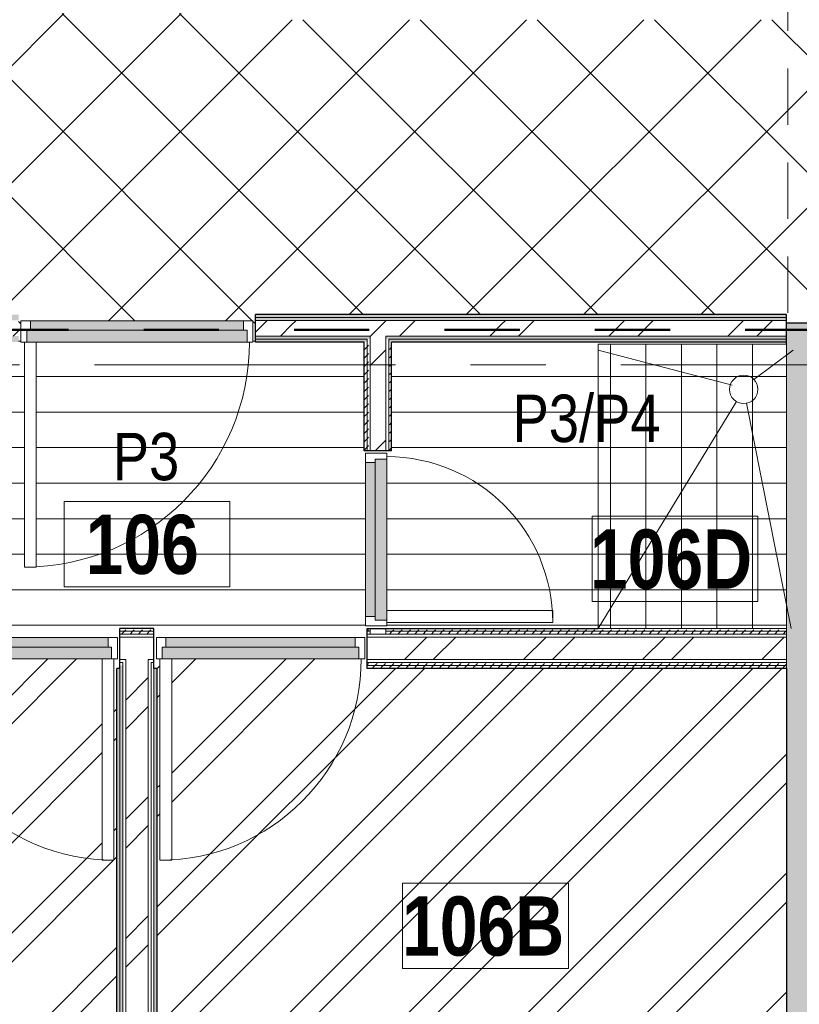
# Model space of a CAD drawing. Header units: millimetres. Extents: x -2180 to 54567, y -1945 to 22251.
# Tile 76 of 143: x 20606 to 23898, y 7700 to 11857. Entities that reach past the tile are written whole.
import ezdxf

# ---------------------------------------------------------------- set-up
doc = ezdxf.new("R2010")
doc.units = ezdxf.units.MM
for name, pattern in [('Dash', [635, 317.5, -317.5]), ('Grid Line 1_2_', [2222.5, 1270, -317.5, 317.5, -317.5]), ('Overhead', [396.875, 238.125, -158.75])]:
    doc.linetypes.add(name, pattern=pattern)
for name, color, linetype, lineweight, true_color in [('_ hall', 9, 'Continuous', 9, 0x808080), ('_Tuletõkketsoon', 1, 'Dash', 50, 0xff0000), ('Color Fill-1', 7, 'Continuous', 9, 0xab8450), ('Color Fill-2', 7, 'Continuous', 9, 0xc0c040), ('Color Fill-3', 9, 'Continuous', 9, 0x808080), ('Cut Pattern-1', 7, 'Continuous', 9, 0x787878), ('Cut Pattern-2', 7, 'Continuous', 25, 0x787878), ('Detail Items-1', 9, 'Continuous', 9, 0x808080), ('Doors-1', 7, 'Continuous', 9, 0x7b918a), ('Doors-3', 7, 'Continuous', 9, 0x646464), ('Room Tags-1', 7, 'Continuous', 9, 0x800000)]:
    doc.layers.add(name, color=color, linetype=linetype, lineweight=lineweight, true_color=true_color)
for name, color, linetype, lineweight in [('_Overhead_', 7, 'Overhead', 9), ('Common Edges', 7, 'Continuous', 9), ('Cut Pattern-3', 7, 'Continuous', 9), ('Doors', 7, 'Continuous', 9), ('Doors-2', 7, 'Continuous', 18), ('Grids-1', 7, 'Grid Line 1_2_', 9), ('Plan Swing', 7, 'Continuous', 9), ('Room Tags', 7, 'Continuous', 9), ('Thin Lines', 7, 'Continuous', 9), ('Walls-1', 7, 'Continuous', 25)]:
    doc.layers.add(name, color=color, linetype=linetype, lineweight=lineweight)
doc.styles.add('Swis721 Cn BT_1', font='swissc.ttf', dxfattribs={"height": 200})
doc.styles.add('Swis721 Cn BT_B', font='swisscb.ttf', dxfattribs={"height": 250})
pattern_1 = [(45, (0, 0), (0, 35.35534), [25, -25])]
pattern_2 = [(45, (0, 0), (-251.447, 251.447), []), (45, (0, 381), (-251.447, 251.447), [])]
pattern_3 = [(0, (0, 0), (0, 150), [])]

# ---------------------------------------------------------------- blocks, each defined once
blk = doc.blocks.new('SMA_D01_ 1-poolne - SU-P-10- 900x2100 1 korrus-2368688-1 Korruse põrandate plaan')
at = {"layer": 'Doors-1'}
for points in [[(47.8, 5.5), (400, 5.5), (400, 45.5), (-400, 45.5), (-400, 5.5), (47, 5.5)], [(400, -44.5), (415, -44.5), (415, 5.5), (-415, 5.5), (-415, -44.5), (375, -44.5)]]:
    blk.add_hatch(color=256, dxfattribs=at).paths.add_polyline_path(points, flags=0)
at = {"layer": 'Doors'}
for p, q in [((-400, 45.5), (400, 45.5)), ((400, 5.5), (-400, 5.5)), ((-415, -44.5), (375, -44.5))]:
    blk.add_line(p, q, dxfattribs=at)
at = {"layer": 'Doors-2'}
for p, q in [((-440, -44.5), (-440, 45.5)), ((-440, 45.5), (-400, 45.5)), ((-400, 45.5), (-400, 5.5)), ((400, 5.5), (400, 45.5)), ((400, 45.5), (440, 45.5)), ((440, 45.5), (440, -44.5)), ((-415, 5.5), (-415, -44.5)), ((-400, 5.5), (-415, 5.5)), ((415, 5.5), (400, 5.5)), ((415, -44.5), (415, 5.5)), ((-415, -44.5), (-440, -44.5)), ((375, -44.5), (425, -44.5)), ((375, -894.5), (375, -44.5)), ((425, -44.5), (425, -894.5)), ((440, -44.5), (425, -44.5)), ((425, -894.5), (375, -894.5))]:
    blk.add_line(p, q, dxfattribs=at)
at = {"layer": 'Plan Swing'}
blk.add_arc((425, -44.5), 850, 180, 270, dxfattribs=at)
blk = doc.blocks.new('SMA_D01_ 1-poolne - SU-P-10- 900x2100 1 korrus-2368687-1 Korruse põrandate plaan')
at = {"layer": 'Doors-1'}
for points in [[(-415, 44.5), (-415, -5.5), (415, -5.5), (415, 44.5), (-247.1, 44.5)], [(-247.1, -5.5), (-400, -5.5), (-400, -45.5), (400, -45.5), (400, -5.5), (374.5, -5.5)]]:
    blk.add_hatch(color=256, dxfattribs=at).paths.add_polyline_path(points, flags=0)
at = {"layer": 'Doors'}
for p, q in [((374.5, 44.5), (-415, 44.5)), ((-400, -5.5), (400, -5.5)), ((400, -45.5), (-400, -45.5))]:
    blk.add_line(p, q, dxfattribs=at)
at = {"layer": 'Doors-2'}
for p, q in [((425, 894.5), (375, 894.5)), ((375, 894.5), (375, 44.5)), ((425, 44.5), (425, 894.5)), ((-415, 44.5), (-440, 44.5)), ((-440, 44.5), (-440, -45.5)), ((-415, -5.5), (-415, 44.5)), ((375, 44.5), (425, 44.5)), ((415, 44.5), (415, -5.5)), ((440, 44.5), (425, 44.5)), ((440, -45.5), (440, 44.5)), ((-400, -5.5), (-415, -5.5)), ((-400, -45.5), (-400, -5.5)), ((415, -5.5), (400, -5.5)), ((400, -5.5), (400, -45.5)), ((-440, -45.5), (-400, -45.5)), ((400, -45.5), (440, -45.5))]:
    blk.add_line(p, q, dxfattribs=at)
at = {"layer": 'Plan Swing'}
blk.add_arc((425, 44.5), 850, 90, 180, dxfattribs=at)
blk = doc.blocks.new('SMA_D01_ 1-poolne - SU-P-04 - 750x2100-1929737-1 Korruse põrandate plaan')
at = {"layer": 'Doors-3'}
for points in [[(340, 38), (-340, 38), (-340, -12), (340, -12), (340, 24.6)], [(325, -52), (325, -12), (-325, -12), (-325, -52), (59.1, -52)]]:
    blk.add_hatch(color=256, dxfattribs=at).paths.add_polyline_path(points, flags=0)
at = {"layer": 'Doors'}
for p, q in [((300, 38), (-340, 38)), ((-325, -12), (325, -12)), ((325, -52), (-325, -52))]:
    blk.add_line(p, q, dxfattribs=at)
at = {"layer": 'Doors-2'}
for p, q in [((350, 738), (300, 738)), ((300, 738), (300, 38)), ((350, 38), (350, 738)), ((-340, 38), (-365, 38)), ((-365, 38), (-365, -52)), ((-340, -12), (-340, 38)), ((300, 38), (350, 38)), ((340, 38), (340, -12)), ((365, 38), (350, 38)), ((365, -52), (365, 38)), ((-325, -12), (-340, -12)), ((-325, -52), (-325, -12)), ((340, -12), (325, -12)), ((325, -12), (325, -52)), ((-365, -52), (-325, -52)), ((325, -52), (365, -52))]:
    blk.add_line(p, q, dxfattribs=at)
at = {"layer": 'Plan Swing'}
blk.add_arc((350, 38), 700, 90, 180, dxfattribs=at)
blk = doc.blocks.new('SMA_D01_ 1-poolne - SU-P-07 - 1000x2100 1 korrus-2306867-1 Korruse põrandate plaan')
at = {"layer": 'Doors-1'}
for points in [[(450, 58), (-465, 58), (-465, 8), (465, 8), (465, 58)], [(-450, 8), (-450, -32), (450, -32), (450, 8), (-419.8, 8)]]:
    blk.add_hatch(color=256, dxfattribs=at).paths.add_polyline_path(points, flags=0)
at = {"layer": 'Doors'}
for p, q in [((425, 58), (-465, 58)), ((-450, 8), (450, 8)), ((450, -32), (-450, -32))]:
    blk.add_line(p, q, dxfattribs=at)
at = {"layer": 'Doors-2'}
for p, q in [((475, 1008), (425, 1008)), ((425, 1008), (425, 58)), ((475, 58), (475, 1008)), ((-465, 58), (-490, 58)), ((-490, 58), (-490, -32)), ((-465, 8), (-465, 58)), ((425, 58), (475, 58)), ((465, 58), (465, 8)), ((490, 58), (475, 58)), ((490, -32), (490, 58)), ((-450, 8), (-465, 8)), ((-450, -32), (-450, 8)), ((465, 8), (450, 8)), ((450, 8), (450, -32)), ((-490, -32), (-450, -32)), ((450, -32), (490, -32))]:
    blk.add_line(p, q, dxfattribs=at)
at = {"layer": 'Plan Swing'}
blk.add_arc((475, 58), 950, 90, 180, dxfattribs=at)
blk = doc.blocks.new('1_0 Room Tag - 2_5mm Nr-411650-1 Korruse põrandate plaan')
at = {"layer": 'Room Tags'}
for p, q in [((3.5, 1.8), (-3.5, 1.8)), ((-3.5, 1.8), (-3.5, -1.8)), ((3.5, 1.8), (3.5, -1.8)), ((3.5, -1.8), (-3.5, -1.8))]:
    blk.add_line(p, q, dxfattribs=at)

msp = doc.modelspace()

# ---------------------------------------------------------------- hatches: boundary and pattern name
at = {"layer": 'Color Fill-1'}
h = msp.add_hatch(dxfattribs=at)
h.set_pattern_fill('FP_39', color=256, style=0, pattern_type=2)
h.set_pattern_definition([(45, (0, 0), (-247.4874, 247.4874), []), (135, (0, 0), (-247.4874, -247.4874), [])])
h.paths.add_polyline_path([(10640.5, 10521), (10640.5, 10597.1), (11755.5, 10597.1), (11755.5, 10657.1), (12147.2, 10656.8), (12147.2, 10612.1), (15187.1, 10612.1), (15187.1, 10554.1), (15197.1, 10554.1), (15197.1, 10606.1), (16377.1, 10606.1), (16377.1, 10554.1), (16387.1, 10554.1), (16387.1, 10612.1), (20601, 10612.1), (20601, 10554.1), (20611, 10554.1), (20611, 10586.1), (21591, 10586.1), (21591, 10554.1), (21601, 10554.1), (21601, 10612.1), (23843.1, 10612.1), (23843.1, 10575.2), (24163.1, 10575.2), (24163.1, 10577.1), (24218.2, 10577.1), (24218.2, 10575.2), (25418.2, 10575.2), (25418.2, 10577.1), (25547.1, 10577.1), (25547.1, 10582.1), (26027.1, 10582.1), (26027.1, 10577.1), (30166, 10577.1), (30166, 11857.1), (27666.3, 11857.1), (27666.3, 11915.1), (27656.3, 11915.1), (27656.3, 11857.1), (27641.3, 11857.1), (27641.3, 10907.1), (27591.3, 10907.1), (27591.3, 11857.1), (26676.3, 11857.1), (26676.3, 11915.1), (26666.3, 11915.1), (26666.3, 11857.1), (21513.7, 11857.1), (21513.7, 11915.1), (21503.7, 11915.1), (21503.7, 11883.1), (20523.7, 11883.1), (20523.7, 11915.1), (20513.7, 11915.1), (20513.7, 11857.1), (15601.3, 11857.1), (15601.3, 11915.1), (15591.3, 11915.1), (15591.3, 11883.1), (14611.3, 11883.1), (14611.3, 11915.1), (14601.3, 11915.1), (14601.3, 11857.1), (9517.3, 11857.1), (9517.3, 11915.1), (9507.3, 11915.1), (9507.3, 11857.1), (8592.3, 11857.1), (8592.3, 10907.1), (8542.3, 10907.1), (8542.3, 11857.1), (8527.3, 11857.1), (8527.3, 11915.1), (8517.3, 11915.1), (8517.3, 11857.1), (6132.8, 11857.1), (6132.8, 11854.1), (5982.8, 11854.1), (5982.8, 10654.1), (6132.8, 10654.1), (6132.8, 10657.1), (10630.5, 10657.1), (10630.5, 10521)], flags=0)
at = {"layer": 'Color Fill-2'}
h = msp.add_hatch(dxfattribs=at)
h.set_pattern_fill('FP_3', color=256, style=0, pattern_type=2)
h.set_pattern_definition(pattern_2)
h.paths.add_polyline_path([(20974.4, 4558.6), (21016.5, 4558.6), (21016.5, 9118.1), (21029, 9118.1), (21029, 9202.6), (21019, 9202.6), (21019, 9158.1), (21004, 9158.1), (21004, 8308.1), (20954, 8308.1), (20954, 9158.1), (20139, 9158.1), (20139, 9202.6), (20129, 9202.6), (20129, 9118.1), (19077.1, 9118.1), (19077.1, 8587.1), (18224, 8587.1), (18224, 7865.4), (18208.7, 7865.4), (18208.7, 4558.6), (20938.6, 4558.6)], flags=0)
h = msp.add_hatch(dxfattribs=at)
h.set_pattern_fill('FP_3', color=256, style=0, pattern_type=2)
h.set_pattern_definition(pattern_2)
h.paths.add_polyline_path([(21189.5, 4173.6), (21189.5, 4173.6), (21189.5, 4354.6), (21526.3, 4354.6), (21526.3, 4258.6), (23526.3, 4258.6), (23526.3, 4354.6), (23843.1, 4354.6), (23843.1, 9118.1), (22073, 9118.1), (22073, 9202.6), (22063, 9202.6), (22063, 9158.1), (21248, 9158.1), (21248, 8308.1), (21198, 8308.1), (21198, 9158.1), (21183, 9158.1), (21183, 9202.6), (21173, 9202.6), (21173, 9118.1), (21185.5, 9118.1), (21185.5, 4558.6), (21188.6, 4558.6), (21188.6, 4173.6)], flags=0)
at = {"layer": 'Color Fill-3'}
h = msp.add_hatch(dxfattribs=at)
h.set_pattern_fill('FP_42', color=256, style=0, pattern_type=2)
h.set_pattern_definition(pattern_3)
h.paths.add_polyline_path([(21173, 9202.6), (21183, 9202.6), (21183, 9248.1), (22063, 9248.1), (22063, 9202.6), (22073, 9202.6), (22073, 9287.1), (22118.5, 9287.1), (22118.5, 9297.1), (22066.5, 9297.1), (22066.5, 10027.1), (22118.5, 10027.1), (22118.5, 10037.1), (22060.5, 10037.1), (22060.5, 10496.1), (21601, 10496.1), (21601, 10554.1), (21591, 10554.1), (21591, 10496.1), (20676, 10496.1), (20676, 9546.1), (20626, 9546.1), (20626, 10496.1), (20611, 10496.1), (20611, 10554.1), (20601, 10554.1), (20601, 10496.1), (20141.5, 10496.1), (20141.5, 10037.1), (20083.5, 10037.1), (20083.5, 10027.1), (20135.5, 10027.1), (20135.5, 9297.1), (20083.5, 9297.1), (20083.5, 9287.1), (20129, 9287.1), (20129, 9202.6), (20139, 9202.6), (20139, 9248.1), (21019, 9248.1), (21019, 9202.6), (21029, 9202.6), (21029, 9287.1), (21173, 9286.2), (21173, 9208.1)], flags=0)
h = msp.add_hatch(dxfattribs=at)
h.set_pattern_fill('FP_42', color=256, style=0, pattern_type=2)
h.set_pattern_definition(pattern_3)
h.paths.add_polyline_path([(22491.8, 9287.1), (23048.7, 9287.1), (23048.7, 10487.1), (23843.1, 10487.1), (23843.1, 10496.1), (22176.5, 10496.1), (22176.5, 10037.1), (22118.5, 10037.1), (22118.5, 10027.1), (22156.5, 10027.1), (22156.5, 9362.1), (22856.5, 9362.1), (22856.5, 9312.1), (22156.5, 9312.1), (22156.5, 9297.1), (22118.5, 9297.1), (22118.5, 9287.1), (22176.5, 9287.1)], flags=0)
at = {"layer": 'Cut Pattern-1'}
h = msp.add_hatch(dxfattribs=at)
h.set_pattern_fill('FP_3', color=256, style=0, pattern_type=2)
h.set_pattern_definition(pattern_2)
h.paths.add_polyline_path([(18011.7, 10568.4), (20601, 10568.4), (20601, 10587.1), (18011.7, 10587.1), (18011.7, 10575.2)], flags=0)
h.paths.add_polyline_path([(21601, 10568.4), (23843.1, 10568.4), (23843.1, 10587.1), (21601, 10587.1), (21601, 10575.2)], flags=0)
h = msp.add_hatch(dxfattribs=at)
h.set_pattern_fill('FP_3', color=256, style=0, pattern_type=2)
h.set_pattern_definition(pattern_2)
h.paths.add_polyline_path([(18011.7, 10521.1), (20601, 10521.1), (20601, 10568.4), (18011.7, 10568.4)], flags=0)
h.paths.add_polyline_path([(23735.1, 10521.1), (23843.1, 10521.1), (23843.1, 10568.4), (21601, 10568.4), (21601, 10521.1), (23113.4, 10521.1)], flags=0)
h = msp.add_hatch(dxfattribs=at)
h.set_pattern_fill('FP_3', color=256, style=0, pattern_type=2)
h.set_pattern_definition(pattern_2)
h.paths.add_polyline_path([(22085.5, 10384.4), (22151.5, 10384.4), (22151.5, 10521.1), (22085.5, 10521.1), (22085.5, 10489.9)], flags=0)
h = msp.add_hatch(dxfattribs=at)
h.set_pattern_fill('FP_3', color=256, style=0, pattern_type=2)
h.set_pattern_definition(pattern_2)
h.paths.add_polyline_path([(22151.5, 9262.1), (22151.5, 9287.1), (22085.5, 9287.1), (22085.5, 9262.1), (22143.1, 9262.1)], flags=0)
h.paths.add_polyline_path([(22151.5, 10037.1), (22151.5, 10384.4), (22085.5, 10384.4), (22085.5, 10037.1), (22106.5, 10037.1)], flags=0)
h = msp.add_hatch(dxfattribs=at)
h.set_pattern_fill('FP_3', color=256, style=0, pattern_type=2)
h.set_pattern_definition(pattern_2)
h.paths.add_polyline_path([(23820.1, 9155.1), (23843.1, 9155.1), (23843.1, 9250.1), (22143.1, 9250.1), (22143.1, 9155.1), (23246.3, 9155.1)], flags=0)
h = msp.add_hatch(dxfattribs=at)
h.set_pattern_fill('FP_3', color=256, style=0, pattern_type=2)
h.set_pattern_definition(pattern_2)
h.paths.add_polyline_path([(21148.5, 4558.6), (21148.5, 9155.1), (21053.5, 9155.1), (21053.5, 4558.6)], flags=0)
at = {"layer": 'Cut Pattern-2'}
for points in [[(24045.9, 10568.4), (24163.1, 10568.4), (24163.1, 10575.2), (23843.1, 10575.2), (23843.1, 10568.4), (23848.2, 10568.4)], [(23863.1, -362.6), (24163.1, -362.6), (24162.7, 10568.4), (23843.1, 10568.4), (23843.1, 10384.4), (24118.1, 10384.4), (24118.1, 3908.7), (23843.1, 3908.7), (23843.1, -362.6), (23863.1, -340.8)], [(24118.1, 3908.7), (24118.1, 10384.4), (23843.1, 10384.4), (23843.1, 3908.7)]]:
    msp.add_hatch(color=256, dxfattribs=at).paths.add_polyline_path(points, flags=0)
at = {"layer": 'Cut Pattern-3'}
h = msp.add_hatch(dxfattribs=at)
h.set_pattern_fill('FP_1', color=256, style=0, pattern_type=2)
h.set_pattern_definition(pattern_1)
h.paths.add_polyline_path([(22181, 10599.6), (23843.1, 10599.6), (23843.1, 10612.1), (21601, 10612.1), (21601, 10599.6), (21870.1, 10599.6)], flags=0)
h.paths.add_polyline_path([(20005.2, 10599.6), (20601, 10599.6), (20601, 10612.1), (18011.7, 10612.1), (18011.7, 10599.6), (19383.5, 10599.6)], flags=0)
h = msp.add_hatch(dxfattribs=at)
h.set_pattern_fill('FP_1', color=256, style=0, pattern_type=2)
h.set_pattern_definition(pattern_1)
h.paths.add_polyline_path([(23834, 10587.1), (23843.1, 10587.1), (23843.1, 10599.6), (21601, 10599.6), (21601, 10587.1), (23735.1, 10587.1)], flags=0)
h.paths.add_polyline_path([(18011.7, 10587.1), (20601, 10587.1), (20601, 10599.6), (18011.7, 10599.6)], flags=0)
h = msp.add_hatch(dxfattribs=at)
h.set_pattern_fill('FP_1', color=256, style=0, pattern_type=2)
h.set_pattern_definition(pattern_1)
h.paths.add_polyline_path([(18011.7, 10508.6), (18505.6, 10508.6), (18505.6, 10521.1), (18011.7, 10521.1)], flags=0)
h.paths.add_polyline_path([(23779.9, 10508.6), (23843.1, 10508.6), (23843.1, 10521.1), (22151.5, 10521.1), (22151.5, 10508.6), (23735.1, 10508.6)], flags=0)
h.paths.add_polyline_path([(18570.1, 10508.6), (20050.5, 10508.6), (20050.5, 10521.1), (18570.1, 10520.2)], flags=0)
h.paths.add_polyline_path([(22073, 10508.6), (22085.5, 10508.6), (22085.5, 10521.1), (21601, 10521.1), (21601, 10508.6), (21870.1, 10508.6)], flags=0)
h.paths.add_polyline_path([(20116.5, 10508.6), (20601, 10508.6), (20601, 10521.1), (20116.5, 10521.1)], flags=0)
h = msp.add_hatch(dxfattribs=at)
h.set_pattern_fill('FP_1', color=256, style=0, pattern_type=2)
h.set_pattern_definition(pattern_1)
h.paths.add_polyline_path([(22181, 10496.1), (23843.1, 10496.1), (23843.1, 10508.6), (22164, 10508.6), (22164, 10496.1), (22176.5, 10496.1)], flags=0)
h.paths.add_polyline_path([(20601, 10496.1), (20601, 10508.6), (20129, 10508.6), (20129, 10496.1), (20316, 10496.1)], flags=0)
h.paths.add_polyline_path([(21601, 10496.1), (22073, 10496.1), (22073, 10508.6), (21601, 10508.6)], flags=0)
h.paths.add_polyline_path([(18570.1, 10496.1), (20038, 10496.1), (20038, 10508.6), (18570.1, 10508.6)], flags=0)
h.paths.add_polyline_path([(18011.7, 10496.1), (18505.6, 10496.1), (18505.6, 10508.6), (18011.7, 10508.6)], flags=0)
h = msp.add_hatch(dxfattribs=at)
h.set_pattern_fill('FP_1', color=256, style=0, pattern_type=2)
h.set_pattern_definition(pattern_1)
h.paths.add_polyline_path([(22073, 10384.4), (22073, 10496.1), (22060.5, 10496.1), (22060.5, 10384.4)], flags=0)
h = msp.add_hatch(dxfattribs=at)
h.set_pattern_fill('FP_1', color=256, style=0, pattern_type=2)
h.set_pattern_definition(pattern_1)
h.paths.add_polyline_path([(22085.5, 10384.4), (22085.5, 10508.6), (22073, 10508.6), (22073, 10384.4)], flags=0)
h = msp.add_hatch(dxfattribs=at)
h.set_pattern_fill('FP_1', color=256, style=0, pattern_type=2)
h.set_pattern_definition(pattern_1)
h.paths.add_polyline_path([(22176.5, 10384.4), (22176.5, 10496.1), (22164, 10496.1), (22164, 10384.4)], flags=0)
h = msp.add_hatch(dxfattribs=at)
h.set_pattern_fill('FP_1', color=256, style=0, pattern_type=2)
h.set_pattern_definition(pattern_1)
h.paths.add_polyline_path([(22060.5, 10037.1), (22073, 10037.1), (22073, 10384.4), (22060.5, 10384.4), (22060.5, 10312.5)], flags=0)
h = msp.add_hatch(dxfattribs=at)
h.set_pattern_fill('FP_1', color=256, style=0, pattern_type=2)
h.set_pattern_definition(pattern_1)
h.paths.add_polyline_path([(22085.5, 10037.1), (22085.5, 10384.4), (22073, 10384.4), (22073, 10037.1)], flags=0)
h = msp.add_hatch(dxfattribs=at)
h.set_pattern_fill('FP_1', color=256, style=0, pattern_type=2)
h.set_pattern_definition(pattern_1)
h.paths.add_polyline_path([(22176.5, 10037.1), (22176.5, 10384.4), (22164, 10384.4), (22164, 10037.1)], flags=0)
h = msp.add_hatch(dxfattribs=at)
h.set_pattern_fill('FP_1', color=256, style=0, pattern_type=2)
h.set_pattern_definition(pattern_1)
h.paths.add_polyline_path([(22085.5, 9274.6), (22085.5, 9287.1), (22073, 9287.1), (22073, 9274.6)], flags=0)
h.paths.add_polyline_path([(20129, 9274.6), (20129, 9287.1), (20083.5, 9287.1), (20083.5, 9274.6), (20095.5, 9274.6)], flags=0)
h.paths.add_polyline_path([(21173, 9274.6), (21173, 9287.1), (21029, 9287.1), (21029, 9274.6), (21148.5, 9274.6)], flags=0)
h = msp.add_hatch(dxfattribs=at)
h.set_pattern_fill('FP_1', color=256, style=0, pattern_type=2)
h.set_pattern_definition(pattern_1)
h.paths.add_polyline_path([(22085.5, 9262.1), (22085.5, 9274.6), (22073, 9274.6), (22073, 9262.1)], flags=0)
h.paths.add_polyline_path([(21148.5, 9262.1), (21173, 9262.1), (21173, 9274.6), (21029, 9274.6), (21029, 9262.1), (21053.5, 9262.1)], flags=0)
h.paths.add_polyline_path([(20095.5, 9262.1), (20129, 9262.1), (20129, 9274.6), (20083.5, 9274.6), (20083.5, 9262.1)], flags=0)
h = msp.add_hatch(dxfattribs=at)
h.set_pattern_fill('FP_1', color=256, style=0, pattern_type=2)
h.set_pattern_definition(pattern_1)
h.paths.add_polyline_path([(23843.1, 9274.6), (23843.1, 9287.1), (22151.5, 9287.1), (22151.5, 9274.6), (23296.5, 9274.6)], flags=0)
h = msp.add_hatch(dxfattribs=at)
h.set_pattern_fill('FP_1', color=256, style=0, pattern_type=2)
h.set_pattern_definition(pattern_1)
h.paths.add_polyline_path([(23840, 9262.1), (23843.1, 9262.1), (23843.1, 9274.6), (22151.5, 9274.6), (22151.5, 9262.1), (23291.3, 9262.1)], flags=0)
h = msp.add_hatch(dxfattribs=at)
h.set_pattern_fill('FP_1', color=256, style=0, pattern_type=2)
h.set_pattern_definition(pattern_1)
h.paths.add_polyline_path([(22143.1, 9130.6), (22143.1, 9143.1), (22073, 9143.1), (22073, 9130.6)], flags=0)
h.paths.add_polyline_path([(21173, 9130.6), (21172.5, 9143.1), (21160.5, 9143.1), (21160.5, 9130.6)], flags=0)
h.paths.add_polyline_path([(21029, 9130.6), (21041.5, 9130.6), (21041.5, 9143.1), (21029, 9143.1)], flags=0)
h.paths.add_polyline_path([(20129, 9130.6), (20129, 9143.1), (20083.5, 9143.1), (20083.5, 9130.6)], flags=0)
h = msp.add_hatch(dxfattribs=at)
h.set_pattern_fill('FP_1', color=256, style=0, pattern_type=2)
h.set_pattern_definition(pattern_1)
h.paths.add_polyline_path([(22143.1, 9118.1), (22143.1, 9130.6), (22073, 9130.6), (22073, 9118.1)], flags=0)
h.paths.add_polyline_path([(20083.5, 9118.1), (20129, 9118.1), (20129, 9130.6), (20083.5, 9130.6)], flags=0)
h = msp.add_hatch(dxfattribs=at)
h.set_pattern_fill('FP_1', color=256, style=0, pattern_type=2)
h.set_pattern_definition(pattern_1)
h.paths.add_polyline_path([(21029, 4558.6), (21029, 9118.1), (21016.5, 9118.1), (21016.5, 4558.6)], flags=0)
h = msp.add_hatch(dxfattribs=at)
h.set_pattern_fill('FP_1', color=256, style=0, pattern_type=2)
h.set_pattern_definition(pattern_1)
h.paths.add_polyline_path([(21041.5, 4558.6), (21041.5, 9130.6), (21029, 9130.6), (21029, 4558.6)], flags=0)
h = msp.add_hatch(dxfattribs=at)
h.set_pattern_fill('FP_1', color=256, style=0, pattern_type=2)
h.set_pattern_definition(pattern_1)
h.paths.add_polyline_path([(21185.5, 4558.6), (21185.5, 9118.1), (21173, 9118.1), (21173, 4558.6)], flags=0)
h = msp.add_hatch(dxfattribs=at)
h.set_pattern_fill('FP_1', color=256, style=0, pattern_type=2)
h.set_pattern_definition(pattern_1)
h.paths.add_polyline_path([(23843.1, 9130.6), (23843.1, 9143.1), (22143.1, 9143.1), (22143.1, 9130.6), (23840.3, 9130.6)], flags=0)
h = msp.add_hatch(dxfattribs=at)
h.set_pattern_fill('FP_1', color=256, style=0, pattern_type=2)
h.set_pattern_definition(pattern_1)
h.paths.add_polyline_path([(22143.1, 9118.1), (23843.1, 9118.1), (23843.1, 9130.6), (22143.1, 9130.6)], flags=0)
at = {"layer": 'Detail Items-1'}
h = msp.add_hatch(dxfattribs=at)
h.set_pattern_fill('FP_40', color=256, style=0, pattern_type=2)
h.set_pattern_definition([(0, (0, 0), (0, 150), []), (90, (0, 0), (-150, 9e-15), [])])
h.paths.add_polyline_path([(11811.1, 4843), (11830.5, 4843), (11830.5, 6050.1), (10966.9, 6050.1), (10966.9, 4843)], flags=0)
h.paths.add_polyline_path([(23843.1, 9287.1), (23843.1, 10487.1), (23048.7, 10487.1), (23048.7, 9287.1), (23301.8, 9287.1)], flags=0)
h.paths.add_polyline_path([(29066, 11973.1), (29866, 11973.1), (29866, 13052.1), (29066, 13052.1), (29066, 12441)], flags=0)
h.paths.add_polyline_path([(17893.9, 11973.1), (17893.9, 13052.1), (17051.2, 13052.1), (17051.2, 11973.1), (17861.7, 11973.1)], flags=0)
h.paths.add_polyline_path([(18213.9, 11973.1), (19057.4, 11973.1), (19057.4, 13052.1), (18213.9, 13052.1), (18213.9, 12441)], flags=0)
h.paths.add_polyline_path([(7077.4, 12009), (7077.4, 13052.1), (6213.8, 13052.1), (6213.8, 12009), (6950.5, 12009)], flags=0)

# ---------------------------------------------------------------- linework, layer by layer
at = {"layer": '_ hall'}
for p, q in [((23048.7, 10487.1), (23048.7, 9287.1)), ((23048.7, 9287.1), (23048.7, 10487.1)), ((23048.7, 10461.1), (23613.6, 10313.4)), ((23705.5, 10338.5), (23872.1, 10461.1)), ((23631.9, 10244.9), (23048.7, 9287.1)), ((23674.8, 10237.3), (23863.1, 9287.1))]:
    msp.add_line(p, q, dxfattribs=at)
msp.add_circle((23663.1, 10296.1), 60, dxfattribs=at)
at = {"layer": '_Overhead_'}
msp.add_line((23848.7, 13635.3), (23848.7, 10612.1), dxfattribs=at)
at = {"layer": '_Tuletõkketsoon'}
msp.add_line((23987.1, 10547.1), (17987.1, 10547.1), dxfattribs=at)
at = {"layer": 'Common Edges'}
for p, q in [((23843.1, 10599.6), (21601, 10599.6)), ((23843.1, 10587.1), (21601, 10587.1)), ((22085.5, 10521.1), (21601, 10521.1)), ((22085.5, 10521.1), (22085.5, 10037.1)), ((22151.5, 10521.1), (22151.5, 10037.1)), ((23843.1, 10521.1), (22151.5, 10521.1)), ((22073, 10508.6), (21601, 10508.6)), ((22073, 10508.6), (22073, 10037.1)), ((22164, 10508.6), (22164, 10037.1)), ((23843.1, 10508.6), (22164, 10508.6)), ((21173, 9274.6), (21029, 9274.6)), ((22085.5, 9274.6), (22073, 9274.6)), ((22085.5, 9287.1), (22085.5, 9262.1)), ((22151.5, 9287.1), (22151.5, 9262.1)), ((23843.1, 9274.6), (22151.5, 9274.6)), ((23843.1, 9118.1), (23843.1, 9287.1)), ((21173, 9262.1), (21029, 9262.1)), ((21173, 9250.1), (21029, 9250.1)), ((23843.1, 9262.1), (22073, 9262.1)), ((23843.1, 9250.1), (22073, 9250.1)), ((21053.5, 9155.1), (21029, 9155.1)), ((21053.5, 4558.6), (21053.5, 9155.1)), ((21148.5, 9155.1), (21148.5, 4558.6)), ((21173, 9155.1), (21148.5, 9155.1)), ((23843.1, 9155.1), (22073, 9155.1)), ((21041.5, 9143.1), (21029, 9143.1)), ((21029, 9118.1), (21029, 4558.6)), ((21041.5, 4558.6), (21041.5, 9143.1)), ((21160.5, 9143.1), (21160.5, 4558.6)), ((21173, 9143.1), (21160.5, 9143.1)), ((21173, 9118.1), (21173, 4558.6)), ((23843.1, 9143.1), (22073, 9143.1)), ((23843.1, 9130.6), (22073, 9130.6))]:
    msp.add_line(p, q, dxfattribs=at)
at = {"layer": 'Grids-1'}
msp.add_line((919.8, 10400), (34984.4, 10400), dxfattribs=at)
at = {"layer": 'Thin Lines'}
for p, q in [((23843.1, 10487.1), (23048.7, 10487.1)), ((23048.7, 10487.1), (23048.7, 9287.1)), ((23843.1, 9287.1), (23843.1, 10487.1)), ((23048.7, 9287.1), (23843.1, 9287.1))]:
    msp.add_line(p, q, dxfattribs=at)
at = {"layer": 'Walls-1'}
for p, q in [((23843.1, 10612.1), (21601, 10612.1)), ((21601, 10496.1), (21601, 10612.1)), ((23843.1, 10487.1), (23843.1, 10612.1)), ((24163.1, 10575.2), (23843.1, 10575.2)), ((22060.5, 10496.1), (21601, 10496.1)), ((22060.5, 10037.1), (22060.5, 10496.1)), ((22176.5, 10037.1), (22176.5, 10496.1)), ((23843.1, 10496.1), (22176.5, 10496.1)), ((22176.5, 10037.1), (22060.5, 10037.1)), ((21173, 9287.1), (21029, 9287.1)), ((21029, 9118.1), (21029, 9287.1)), ((21173, 9118.1), (21173, 9287.1)), ((22073, 9287.1), (23048.7, 9287.1)), ((22073, 9118.1), (22073, 9287.1)), ((21016.5, 4558.6), (21016.5, 9118.1)), ((21029, 9118.1), (21016.5, 9118.1)), ((21185.5, 9118.1), (21173, 9118.1)), ((21185.5, 9118.1), (21185.5, 4558.6)), ((23843.1, 9118.1), (22073, 9118.1)), ((23843.1, 9118.1), (23843.1, -362.6))]:
    msp.add_line(p, q, dxfattribs=at)

# ---------------------------------------------------------------- block references
at = {"layer": 'Doors'}
for name, p, rotation in [('SMA_D01_ 1-poolne - SU-P-07 - 1000x2100 1 korrus-2306867-1 Korruse põrandate plaan', (21101, 10554.1), 180), ('SMA_D01_ 1-poolne - SU-P-04 - 750x2100-1929737-1 Korruse põrandate plaan', (22118.5, 9662.1), 269.9999999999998), ('SMA_D01_ 1-poolne - SU-P-10- 900x2100 1 korrus-2368687-1 Korruse põrandate plaan', (21623, 9202.6), 180)]:
    msp.add_blockref(name, p, dxfattribs=dict(at, rotation=rotation))
msp.add_blockref('SMA_D01_ 1-poolne - SU-P-10- 900x2100 1 korrus-2368688-1 Korruse põrandate plaan', (20579, 9202.6), dxfattribs=at)
at = {"layer": 'Room Tags', "xscale": 99.99999999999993, "yscale": 99.99999999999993, "zscale": 99.99999999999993}
for p in [(21143.9, 9642.2), (23372.6, 9580.3), (22572.6, 8030.7)]:
    msp.add_blockref('1_0 Room Tag - 2_5mm Nr-411650-1 Korruse põrandate plaan', p, dxfattribs=at)

# ---------------------------------------------------------------- texts
at = {"layer": 'Room Tags', "char_height": 250, "attachment_point": 1, "style": 'Swis721 Cn BT_B'}
for s, insert, width in [('106', (20884.3, 9766.7), 625.316), ('106D', (23013.9, 9704.7), 865.822), ('106B', (22220.4, 8155.2), 849.789)]:
    msp.add_mtext(s, dxfattribs=dict(at, insert=insert, width=width))
at = {"layer": 'Room Tags-1', "char_height": 200, "attachment_point": 1, "style": 'Swis721 Cn BT_1'}
for s, insert, width in [('P3/P4', (22687.3, 10273.8), 745.569), ('P3', (20999.5, 10112.6), 328.692)]:
    msp.add_mtext(s, dxfattribs=dict(at, insert=insert, width=width))

doc.saveas('drawing.dxf')
